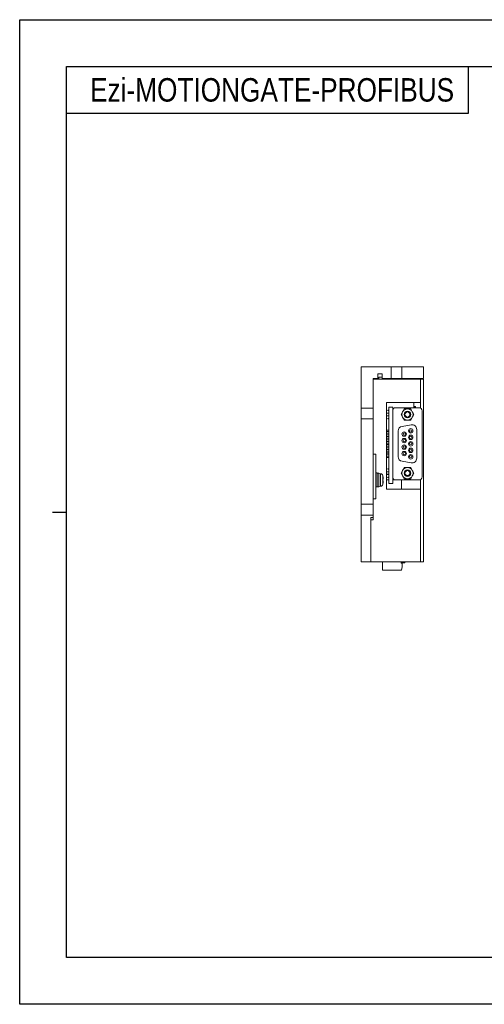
# Model space of a CAD drawing. Header units: millimetres. Extents: x 0 to 594, y 0 to 420.
# Tile 1 of 9: x 0 to 198, y 0 to 420. Entities that reach past the tile are written whole.
import ezdxf

# ---------------------------------------------------------------- set-up
doc = ezdxf.new("R2010")
doc.units = ezdxf.units.MM
doc.styles.add('H', font='txt')

msp = doc.modelspace()

# ---------------------------------------------------------------- linework, layer by layer
for p, q in [((191.196, 400), (191.196, 380)), ((191.196, 380), (20, 380))]:
    msp.add_line(p, q)
at = {"color": 7, "linetype": 'Continuous', "lineweight": 15}
for p, q in [((145.6361, 271.975), (145.6361, 254.275)), ((158.3361, 271.975), (145.6361, 271.975)), ((152.6361, 266.975), (152.6361, 268.975)), ((152.6361, 268.975), (154.5361, 268.975)), ((154.5361, 268.975), (154.5361, 266.975)), ((158.3361, 271.975), (158.3361, 266.975)), ((158.3361, 271.975), (162.9361, 271.975)), ((162.9361, 271.975), (162.9361, 266.975)), ((172.1361, 271.975), (162.9361, 271.975)), ((172.1361, 271.975), (172.1361, 266.975)), ((152.6361, 266.975), (150.6361, 266.975)), ((150.6361, 266.975), (150.6361, 254.275)), ((150.6361, 266.675), (170.9361, 266.675)), ((154.5361, 267.475), (153.1361, 267.475)), ((153.1361, 267.475), (153.1361, 266.675)), ((158.3361, 266.975), (154.5361, 266.975)), ((154.7361, 266.975), (154.7361, 266.675)), ((158.3361, 266.975), (162.9361, 266.975)), ((172.1361, 266.975), (162.9361, 266.975)), ((170.9361, 256.675), (170.9361, 266.675)), ((170.9361, 266.675), (172.1361, 266.675)), ((172.1361, 266.675), (172.1361, 188.675)), ((170.9361, 256.675), (156.4361, 256.675)), ((156.4361, 256.675), (156.4361, 219.675)), ((167.9949, 256.675), (167.9949, 254.485)), ((170.9361, 254.3108), (170.9361, 256.675)), ((150.6361, 254.275), (145.6361, 254.275)), ((145.6361, 249.675), (145.6361, 254.275)), ((150.6361, 249.675), (150.6361, 254.275)), ((157.0111, 253.43), (156.4361, 253.23)), ((156.4361, 252.13), (157.4361, 252.13)), ((157.4361, 253.1264), (157.0111, 253.43)), ((159.0361, 254.675), (157.4361, 254.675)), ((157.4361, 254.675), (157.4361, 222.175)), ((159.0361, 254.675), (159.0361, 222.175)), ((159.0361, 224.975), (159.0361, 253.185)), ((170.2861, 254.485), (160.3361, 254.485)), ((168.287, 254.7568), (167.9949, 254.7568)), ((168.287, 254.7568), (168.287, 254.485)), ((168.7025, 254.485), (168.7025, 254.9269)), ((171.5861, 224.975), (171.5861, 253.185)), ((145.6361, 249.675), (145.6361, 213.275)), ((150.6361, 249.675), (145.6361, 249.675)), ((150.6361, 249.675), (150.6361, 213.275)), ((157.4361, 251.03), (156.4361, 251.03)), ((156.4361, 249.93), (157.0111, 249.73)), ((157.0111, 249.73), (157.4361, 250.0335)), ((157.4361, 244.945), (156.4361, 244.945)), ((156.4361, 244.295), (157.4361, 244.295)), ((161.3611, 233.6026), (161.3611, 244.5573)), ((163.0138, 246.5269), (166.9138, 247.2146)), ((169.2611, 245.245), (169.2611, 232.915)), ((157.4361, 243.56), (156.4361, 243.56)), ((156.4361, 242.91), (157.4361, 242.91)), ((157.4361, 242.175), (156.4361, 242.175)), ((156.4361, 241.525), (157.4361, 241.525)), ((157.4361, 240.79), (156.4361, 240.79)), ((156.4361, 240.14), (157.4361, 240.14)), ((157.4361, 239.405), (156.4361, 239.405)), ((156.4361, 238.755), (157.4361, 238.755)), ((157.4361, 238.02), (156.4361, 238.02)), ((156.4361, 237.37), (157.4361, 237.37)), ((157.4361, 236.635), (156.4361, 236.635)), ((156.4361, 235.985), (157.4361, 235.985)), ((157.4361, 235.25), (156.4361, 235.25)), ((151.8361, 234.675), (150.6361, 234.675)), ((151.8361, 234.675), (151.8361, 224.8739)), ((156.4361, 234.6), (157.4361, 234.6)), ((157.4361, 233.865), (156.4361, 233.865)), ((156.4361, 233.215), (157.4361, 233.215)), ((166.9138, 230.9453), (163.0138, 231.633)), ((157.0111, 228.43), (156.4361, 228.23)), ((156.4361, 227.13), (157.4361, 227.13)), ((157.4361, 228.1264), (157.0111, 228.43)), ((152.3361, 226.675), (151.8361, 226.675)), ((151.8361, 224.8739), (151.8361, 222.476)), ((152.3361, 226.675), (152.3361, 220.675)), ((152.7224, 226.625), (152.3361, 226.625)), ((153.0361, 226.6193), (153.0361, 220.725)), ((153.8834, 226.3508), (153.0361, 226.425)), ((154.8173, 224.0998), (154.9822, 224.1003)), ((154.9822, 224.041), (154.8173, 224.0415)), ((154.9822, 224.4614), (154.9822, 224.1003)), ((154.9822, 224.041), (154.9822, 224.1069)), ((154.9822, 223.3089), (154.9822, 222.919)), ((154.9822, 222.8885), (154.9822, 222.919)), ((157.2761, 226.175), (156.4361, 226.175)), ((157.4361, 226.03), (156.4361, 226.03)), ((156.4361, 224.93), (157.0111, 224.73)), ((157.4361, 223.675), (156.4361, 223.675)), ((156.5076, 226.03), (156.5141, 226.0895)), ((157.2761, 226.0895), (156.5141, 226.0895)), ((156.5141, 226.0895), (156.5141, 226.03)), ((157.0111, 224.73), (157.4361, 225.0335)), ((157.2761, 226.175), (157.2761, 226.048)), ((157.4361, 226.048), (157.2761, 226.048)), ((160.3361, 223.675), (159.0361, 223.675)), ((160.3361, 223.675), (170.2861, 223.675)), ((162.7361, 223.675), (162.7361, 219.675)), ((170.9361, 219.675), (170.9361, 223.8491)), ((151.8361, 222.476), (151.8361, 215.675)), ((151.8361, 220.675), (152.3361, 220.675)), ((152.3361, 220.725), (153.0361, 220.725)), ((153.0361, 220.925), (153.8834, 220.9991)), ((156.4361, 219.675), (170.9361, 219.675)), ((159.0361, 222.175), (157.4361, 222.175)), ((170.9361, 188.675), (170.9361, 219.675)), ((151.8361, 215.675), (150.6361, 215.675)), ((150.6361, 213.275), (145.6361, 213.275)), ((145.6361, 208.675), (145.6361, 213.275)), ((150.6361, 208.675), (150.6361, 213.275)), ((150.6361, 208.675), (145.6361, 208.675)), ((145.6361, 208.675), (145.6361, 188.675)), ((150.6361, 207.675), (149.6361, 207.675)), ((149.6361, 207.675), (149.6361, 188.675)), ((149.6361, 206.675), (150.6361, 206.675)), ((150.6361, 208.675), (150.6361, 207.675)), ((150.6361, 207.675), (150.6361, 206.675)), ((149.6361, 188.675), (145.6361, 188.675)), ((149.6361, 188.675), (170.9361, 188.675)), ((154.7361, 185.175), (154.7361, 188.675)), ((154.7361, 185.175), (162.736, 185.175)), ((162.6361, 188.175), (162.6361, 188.675)), ((163.3553, 188.375), (162.6361, 188.375)), ((162.6361, 188.175), (163.1111, 188.175)), ((163.1111, 186.575), (162.736, 185.175)), ((163.1111, 188.175), (163.1111, 186.575)), ((163.3553, 188.375), (163.3553, 188.675)), ((163.4497, 188.375), (163.3553, 188.375)), ((163.4497, 188.375), (163.4497, 188.675)), ((163.4651, 188.375), (163.4651, 188.675)), ((164.2067, 188.375), (163.4651, 188.375)), ((164.2067, 188.375), (164.2067, 188.675)), ((164.233, 188.375), (164.2067, 188.375)), ((164.233, 188.375), (164.233, 188.675)), ((172.1361, 188.675), (170.9361, 188.675))]:
    msp.add_line(p, q, dxfattribs=at)
at = {"color": 8, "linetype": 'Continuous', "lineweight": 15}
for p, q in [((153.8834, 226.3508), (153.8834, 220.9991)), ((154.7562, 225.6346), (154.7562, 221.7153))]:
    msp.add_line(p, q, dxfattribs=at)
at = {"color": 4}
msp.add_line((14, 210), (20, 210), dxfattribs=at)
at = {"color": 6}
msp.add_lwpolyline([(0, 420), (594, 420), (594, 0), (0, 0)], close=True, dxfattribs=at)
at = {"color": 4}
msp.add_lwpolyline([(20, 400), (574, 400), (574, 20), (20, 20)], close=True, dxfattribs=at)
at = {"color": 7, "linetype": 'Continuous', "lineweight": 15, "flags": 128}
msp.add_lwpolyline([(154.8229, 225.3571), (154.825, 225.3608), (154.8269, 225.3656), (154.8276, 225.3697), (154.8269, 225.3732), (154.825, 225.3761), (154.8218, 225.3783), (154.8173, 225.3798)], dxfattribs=at)
at = {"color": 7, "linetype": 'Continuous', "lineweight": 15}
for centre, radius in [((165.3111, 251.58), 1.4224), ((165.3111, 251.58), 1.0782), ((163.9111, 243.235), 0.94), ((163.9111, 243.235), 0.5), ((166.7311, 244.62), 0.94), ((166.7311, 244.62), 0.5), ((163.9111, 240.465), 0.94), ((163.9111, 240.465), 0.5), ((166.7311, 241.85), 0.94), ((166.7311, 239.08), 0.94), ((166.7311, 241.85), 0.5), ((166.7311, 239.08), 0.5), ((163.9111, 237.695), 0.94), ((163.9111, 234.925), 0.94), ((163.9111, 237.695), 0.5), ((163.9111, 234.925), 0.5), ((166.7311, 236.31), 0.94), ((166.7311, 236.31), 0.5), ((166.7311, 233.54), 0.94), ((166.7311, 233.54), 0.5), ((165.3111, 226.58), 1.4224), ((165.3111, 226.58), 1.0782)]:
    msp.add_circle(centre, radius, dxfattribs=at)
for centre, radius, start, end in [((160.3361, 253.185), 1.3, 90, 180), ((165.3111, 251.58), 2.375, 150, 210), ((165.3111, 251.58), 2.375, 90, 150), ((165.3111, 251.58), 2.375, 30, 90), ((165.3111, 251.58), 2.375, 330, 30), ((170.2861, 253.185), 1.3, 0, 90), ((165.3111, 251.58), 2.375, 210, 270), ((165.3111, 251.58), 2.375, 270, 330), ((163.3611, 244.5573), 2, 100, 180), ((167.2611, 245.245), 2, 0, 100), ((163.3611, 233.6026), 2, 180, 260), ((167.2611, 232.915), 2, 260, 0), ((165.3111, 226.58), 2.375, 150, 210), ((165.3111, 226.58), 2.375, 90, 150), ((165.3111, 226.58), 2.375, 30, 90), ((165.3111, 226.58), 2.375, 330, 30), ((153.7962, 225.3546), 1, 16.257028, 85), ((148.0361, 223.675), 7, 14.031002, 16.257028), ((148.0427, 223.6895), 6.9823, 6.346884, 14.009772), ((154.6818, 223.1012), 1.0433, 73.26548, 82.536697), ((147.2035, 223.74), 7.6241, 357.024888, 2.975112), ((154.6817, 225.0403), 1.0435, 277.464141, 286.733682), ((154.6817, 222.3096), 1.0435, 73.266318, 82.535859), ((148.0427, 223.6909), 6.9823, 345.990228, 353.653116), ((148.0427, 223.6604), 6.9823, 345.990228, 353.653116), ((160.3361, 224.975), 1.3, 180, 270), ((165.3111, 226.58), 2.375, 210, 270), ((165.3111, 226.58), 2.375, 270, 330), ((170.2861, 224.975), 1.3, 270, 0), ((153.7962, 221.9953), 1, 275, 343.742972), ((148.0361, 223.675), 7, 343.742972, 345.968998), ((154.7979, 221.9785), 0.0294, 358.760836, 48.748542)]:
    msp.add_arc(centre, radius, start, end, dxfattribs=at)
msp.add_ellipse((152.3361, 223.675), major_axis=(5.106, 0.3329), ratio=0.57406404, start_param=1.39595549, end_param=1.45770851, dxfattribs=at)
for points, knots in [([(162.5687, 251.58), (162.68, 251.7728), (162.9048, 252.1621), (163.1371, 252.5644), (163.2543, 252.7675)], [0, 0, 0, 0, 0.49545502, 1, 1, 1, 1]), ([(163.9399, 253.955), (163.8286, 253.7621), (163.6038, 253.3729), (163.3715, 252.9705), (163.2543, 252.7675)], [0, 0, 0, 0, 0.49546029, 1, 1, 1, 1]), ([(165.3111, 253.955), (165.0814, 253.955), (164.6167, 253.955), (164.1672, 253.955), (163.9399, 253.955)], [0, 0, 0, 0, 0.49451056, 1, 1, 1, 1]), ([(165.3111, 253.955), (165.5409, 253.955), (166.0055, 253.955), (166.4551, 253.955), (166.6823, 253.955)], [0, 0, 0, 0, 0.49451056, 1, 1, 1, 1]), ([(167.3679, 252.7675), (167.253, 252.9664), (167.0207, 253.3688), (166.7959, 253.7582), (166.6823, 253.955)], [0, 0, 0, 0, 0.49451056, 1, 1, 1, 1]), ([(167.3679, 252.7675), (167.4828, 252.5685), (167.7151, 252.1661), (167.9399, 251.7768), (168.0535, 251.58)], [0, 0, 0, 0, 0.49451059, 1, 1, 1, 1]), ([(167.9949, 254.986), (167.9981, 254.9859), (168.1311, 254.9803), (168.3046, 254.9625), (168.4221, 254.9317), (168.3936, 254.8954), (168.3736, 254.8584), (168.396, 254.8234), (168.3242, 254.7885), (168.092, 254.7677), (167.9695, 254.7568)], [0, 0, 0, 0, 0.002581, 0.10777142, 0.23633781, 0.39995135, 0.56375706, 0.70433902, 0.84396871, 1, 1, 1, 1]), ([(167.9949, 254.9988), (168.1119, 254.9947), (168.3921, 254.9847), (168.6727, 254.9581), (168.7518, 254.9083), (168.6962, 254.8529), (168.7028, 254.7945), (168.4149, 254.7684), (168.287, 254.7568)], [0, 0, 0, 0, 0.08135781, 0.19500998, 0.3339032, 0.65942823, 0.84876799, 1, 1, 1, 1]), ([(163.2543, 250.3925), (163.1394, 250.5914), (162.9071, 250.9938), (162.6823, 251.3832), (162.5687, 251.58)], [0, 0, 0, 0, 0.494510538, 1, 1, 1, 1]), ([(163.2543, 250.3925), (163.3692, 250.1935), (163.6015, 249.7911), (163.8263, 249.4018), (163.9399, 249.205)], [0, 0, 0, 0, 0.49451064, 1, 1, 1, 1]), ([(163.9399, 249.205), (164.1626, 249.205), (164.6121, 249.205), (165.0767, 249.205), (165.3111, 249.205)], [0, 0, 0, 0, 0.4954561, 1, 1, 1, 1]), ([(165.3111, 249.205), (165.5409, 249.205), (166.0055, 249.205), (166.4551, 249.205), (166.6823, 249.205)], [0, 0, 0, 0, 0.49451056, 1, 1, 1, 1]), ([(166.6823, 249.205), (166.7937, 249.3978), (167.0184, 249.7871), (167.2507, 250.1894), (167.3679, 250.3925)], [0, 0, 0, 0, 0.495460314, 1, 1, 1, 1]), ([(168.0535, 251.58), (167.9422, 251.3871), (167.7175, 250.9979), (167.4851, 250.5955), (167.3679, 250.3925)], [0, 0, 0, 0, 0.495455, 1, 1, 1, 1]), ([(162.5687, 226.58), (162.68, 226.7728), (162.9048, 227.1621), (163.1371, 227.5644), (163.2543, 227.7675)], [0, 0, 0, 0, 0.49545511, 1, 1, 1, 1]), ([(163.9399, 228.955), (163.8286, 228.7621), (163.6038, 228.3729), (163.3715, 227.9705), (163.2543, 227.7675)], [0, 0, 0, 0, 0.49546039, 1, 1, 1, 1]), ([(165.3111, 228.955), (165.0814, 228.955), (164.6167, 228.955), (164.1672, 228.955), (163.9399, 228.955)], [0, 0, 0, 0, 0.49451056, 1, 1, 1, 1]), ([(165.3111, 228.955), (165.5409, 228.955), (166.0055, 228.955), (166.4551, 228.955), (166.6823, 228.955)], [0, 0, 0, 0, 0.49451056, 1, 1, 1, 1]), ([(167.3679, 227.7675), (167.253, 227.9664), (167.0207, 228.3688), (166.7959, 228.7582), (166.6823, 228.955)], [0, 0, 0, 0, 0.49451057, 1, 1, 1, 1]), ([(167.3679, 227.7675), (167.4828, 227.5685), (167.7151, 227.1661), (167.9399, 226.7768), (168.0535, 226.58)], [0, 0, 0, 0, 0.49451057, 1, 1, 1, 1]), ([(163.2543, 225.3925), (163.1394, 225.5914), (162.9071, 225.9938), (162.6823, 226.3832), (162.5687, 226.58)], [0, 0, 0, 0, 0.49451001, 1, 1, 1, 1]), ([(163.2543, 225.3925), (163.3692, 225.1935), (163.6015, 224.7911), (163.8263, 224.4018), (163.9399, 224.205)], [0, 0, 0, 0, 0.49451057, 1, 1, 1, 1]), ([(163.9399, 224.205), (164.1626, 224.205), (164.6121, 224.205), (165.0767, 224.205), (165.3111, 224.205)], [0, 0, 0, 0, 0.4954561, 1, 1, 1, 1]), ([(165.3111, 224.205), (165.5409, 224.205), (166.0055, 224.205), (166.4551, 224.205), (166.6823, 224.205)], [0, 0, 0, 0, 0.49451056, 1, 1, 1, 1]), ([(166.6823, 224.205), (166.7937, 224.3978), (167.0184, 224.7871), (167.2507, 225.1894), (167.3679, 225.3925)], [0, 0, 0, 0, 0.49546039, 1, 1, 1, 1]), ([(168.0535, 226.58), (167.9422, 226.3871), (167.7175, 225.9979), (167.4851, 225.5955), (167.3679, 225.3925)], [0, 0, 0, 0, 0.49545568, 1, 1, 1, 1])]:
    msp.add_open_spline(points, degree=3, knots=knots, dxfattribs=at)

# ---------------------------------------------------------------- texts
at = {"insert": (30, 390), "char_height": 10, "attachment_point": 4, "style": 'H'}
msp.add_mtext_dynamic_manual_height_columns('{\\fArial|b0|i0|c0|p34;\\W0.8;Ezi-MOTIONGATE-PROFIBUS}', width=212.060669, gutter_width=12.5, heights=[0], dxfattribs=at)

doc.saveas('drawing.dxf')
